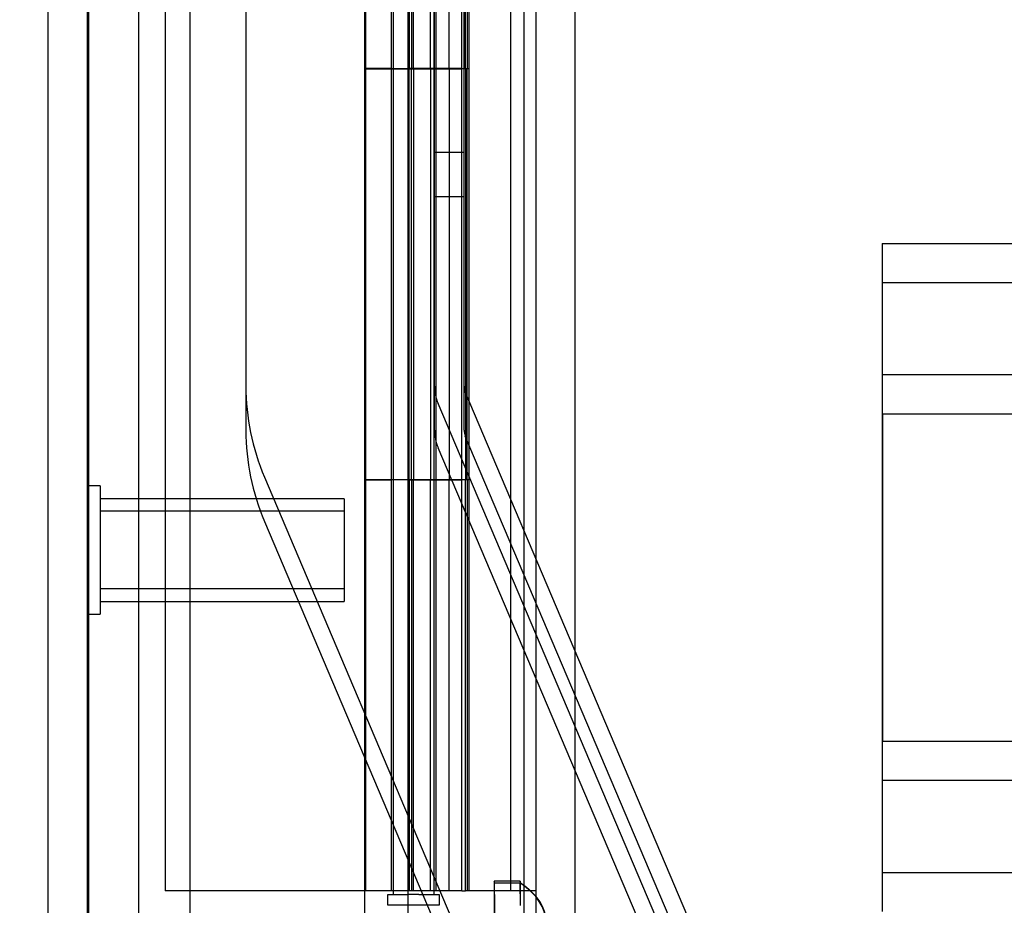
# Model space of a CAD drawing. Header units: inches. Extents: x 1 to 359, y -2 to 239.
# Tile 71 of 88: x 202.44 to 204.84, y 84.73 to 86.88. Entities that reach past the tile are written whole.
import ezdxf
from ezdxf.enums import TextEntityAlignment as Align
from ezdxf.lldxf.tags import DXFTag

# ---------------------------------------------------------------- set-up
doc = ezdxf.new("R2010")
doc.units = ezdxf.units.IN
doc.header["$MEASUREMENT"] = 0
for name, color, linetype in [('COM53964-2', 7, 'Continuous'), ('COM54746-60', 7, 'Continuous'), ('COM70220', 7, 'Continuous'), ('COM70739-9', 7, 'Continuous'), ('COM70839-3', 7, 'Continuous'), ('COM71196-8', 7, 'Continuous'), ('COM71301-8', 7, 'Continuous'), ('Default', 7, 'Continuous'), ('NTS18147', 7, 'Continuous'), ('STD26258', 7, 'Continuous')]:
    doc.layers.add(name, color=color, linetype=linetype)
doc.styles.add('SEACAD_Times_New_Roman', font='times.ttf')
tags = doc.linetypes.add('HIDDEN2', pattern=[0.1875, 0.125, -0.0625]).pattern_tags.tags
tags[6:7] = [DXFTag(74, 4), DXFTag(75, 0), DXFTag(340, '0'), DXFTag(46, 0.0), DXFTag(50, 0.0), DXFTag(44, 0.0), DXFTag(45, 0.0)]
tags[4:5] = [DXFTag(74, 4), DXFTag(75, 0), DXFTag(340, '0'), DXFTag(46, 0.0), DXFTag(50, 0.0), DXFTag(44, 0.0), DXFTag(45, 0.0)]
doc.dimstyles.new('HAMMOND_(STH_-_540x360)', dxfattribs={"dimtxt": 2, "dimasz": 2.5, "dimexe": 1, "dimexo": 1, "dimgap": 0.5, "dimtad": 0, "dimtih": 1, "dimtoh": 1, "dimzin": 0, "dimdsep": 46, "dimtxsty": 'SEACAD_Times_New_Roman', "dimblk1": '_SE_FILLED', "dimblk2": '_SE_FILLED', "dimsah": 1, "dimcen": 1, "dimadec": 0, "dimazin": 0, "dimtfac": 0.8, "dimtofl": 0, "dimtmove": 0, "dimatfit": 3, "dimfxl": 1, "dimtolj": 1, "dimtzin": 0, "dimarcsym": 0})

# ---------------------------------------------------------------- blocks, each defined once
blk = doc.blocks.new('SE4')
at = {"layer": 'COM53964-2', "color": 7, "linetype": 'HIDDEN2'}
for p, q in [((204.5407, 86.3395), (204.5407, 86.2015)), ((204.5407, 86.3395), (226.9157, 86.3395)), ((204.5417, 86.2015), (204.5417, 86.3395)), ((204.5407, 86.2445), (226.9157, 86.2445)), ((204.5407, 86.2015), (204.5407, 84.8525)), ((204.5417, 86.0635), (204.5417, 86.2015)), ((204.5417, 85.9255), (204.5417, 86.0635)), ((204.5407, 86.0205), (226.9157, 86.0205)), ((204.5407, 85.9255), (226.9157, 85.9255)), ((204.5417, 85.9255), (204.5417, 85.1285)), ((204.5407, 85.1285), (226.9157, 85.1285)), ((204.5417, 84.9905), (204.5417, 85.1285)), ((204.5407, 85.0335), (226.9157, 85.0335)), ((204.5417, 84.8525), (204.5417, 84.9905)), ((204.5407, 84.8525), (204.5407, 84.7145)), ((204.5417, 84.7145), (204.5417, 84.8525)), ((204.5407, 84.8095), (226.9157, 84.8095))]:
    blk.add_line(p, q, dxfattribs=at)
at = {"layer": 'COM54746-60', "color": 7, "linetype": 'HIDDEN2'}
for p, q in [((202.796, 144.7645), (202.796, 84.7645)), ((203.6367, 144.7645), (203.6367, 84.7645)), ((203.3507, 143.7644), (203.3507, 84.7645)), ((203.4507, 84.7645), (203.4507, 143.7644)), ((203.3457, 87.7645), (203.3457, 86.7635)), ((203.39, 87.7645), (203.39, 86.7635)), ((203.3957, 87.7645), (203.3957, 86.7635)), ((203.4007, 86.7645), (203.4007, 87.7645)), ((203.4421, 86.7645), (203.4421, 87.7645)), ((203.4557, 86.7635), (203.4557, 87.7645)), ((203.4871, 86.7645), (203.4871, 87.7645)), ((203.5357, 86.7645), (203.5357, 87.7645)), ((203.3457, 86.7655), (203.2837, 86.7655)), ((203.3457, 86.7655), (203.39, 86.7655)), ((203.3457, 86.7645), (203.3457, 85.7645)), ((203.5177, 86.7655), (203.39, 86.7655)), ((203.39, 85.7646), (203.39, 86.7635)), ((203.3957, 85.7646), (203.3957, 86.7635)), ((203.4007, 86.7645), (203.4007, 85.7645)), ((203.4421, 86.7645), (203.4421, 85.7645)), ((203.4557, 85.7646), (203.4557, 86.7635)), ((203.5177, 86.7635), (203.5177, 86.7645)), ((203.5177, 85.7646), (203.5177, 86.7635)), ((203.5267, 86.7645), (203.5267, 85.7645)), ((203.5357, 86.7645), (203.5311, 86.7645)), ((203.5311, 85.7645), (203.5311, 86.7645)), ((203.5357, 85.7645), (203.5357, 86.7645)), ((203.2837, 85.7646), (203.3457, 85.7646)), ((203.39, 85.7646), (203.3457, 85.7646)), ((203.3457, 85.7645), (203.3457, 84.7645)), ((203.39, 85.7646), (203.5177, 85.7646)), ((203.39, 85.7645), (203.39, 84.7645)), ((203.3957, 85.7645), (203.3957, 84.7645)), ((203.4007, 84.7645), (203.4007, 85.7645)), ((203.4421, 84.7645), (203.4421, 85.7645)), ((203.4557, 84.7645), (203.4557, 85.7645)), ((203.4871, 84.7645), (203.4871, 85.7645)), ((203.5357, 85.7645), (203.5311, 85.7645)), ((203.5357, 84.7645), (203.5357, 85.7645)), ((203.2817, 84.7645), (202.796, 84.7645)), ((203.5177, 84.7645), (203.5267, 84.7645))]:
    blk.add_line(p, q, dxfattribs=at)
at = {"layer": 'COM54746-60', "color": 7, "linetype": 'Continuous'}
for p, q in [((203.2837, 87.7645), (203.2837, 86.7635)), ((203.5177, 86.7645), (203.5177, 87.7645)), ((203.5267, 86.7645), (203.5267, 87.7645)), ((203.5311, 87.7645), (203.5311, 86.7645)), ((203.4871, 86.7645), (203.2837, 86.7645)), ((203.2837, 86.7645), (203.2837, 85.7645)), ((203.5177, 86.7635), (203.2837, 86.7635)), ((203.4871, 86.7645), (203.4871, 85.7645)), ((203.5311, 86.7645), (203.4871, 86.7645)), ((203.2837, 85.7645), (203.2837, 84.7645)), ((203.4871, 85.7645), (203.2837, 85.7645)), ((203.4871, 85.7645), (203.2837, 85.7645)), ((203.5311, 85.7645), (203.4871, 85.7645)), ((203.5177, 84.7645), (203.5177, 85.7645)), ((203.5267, 84.7645), (203.5267, 85.7645)), ((203.5311, 85.7645), (203.5311, 84.7645)), ((203.2837, 84.7645), (203.2817, 84.7645)), ((203.5177, 84.7645), (203.2837, 84.7645)), ((203.3382, 84.7295), (203.3382, 84.7555)), ((203.3382, 84.7555), (203.3882, 84.7555)), ((203.3507, 84.7645), (203.3507, 84.7555)), ((203.4132, 84.7555), (203.3882, 84.7555)), ((203.4132, 84.7555), (203.4632, 84.7555)), ((203.4507, 84.7555), (203.4507, 84.7645)), ((203.4632, 84.7555), (203.4632, 84.7295)), ((203.5311, 84.7645), (203.5267, 84.7645)), ((203.6987, 84.7645), (203.5311, 84.7645)), ((203.3882, 84.7295), (203.3382, 84.7295)), ((203.4132, 84.7295), (203.3882, 84.7295)), ((203.4632, 84.7295), (203.4132, 84.7295))]:
    blk.add_line(p, q, dxfattribs=at)
at = {"layer": 'COM70220', "color": 7, "linetype": 'HIDDEN2'}
for p, q in [((202.6077, 84.1985), (202.6077, 145.2585)), ((202.6087, 84.1985), (202.6087, 145.2585)), ((202.6107, 84.1985), (202.6107, 145.2585)), ((202.8567, 84.1985), (202.8567, 145.2585))]:
    blk.add_line(p, q, dxfattribs=at)
at = {"layer": 'COM70739-9', "color": 7, "linetype": 'HIDDEN2'}
blk.add_line((203.6687, 144.9655), (203.6687, 84.3455), dxfattribs=at)
at = {"layer": 'COM70839-3', "color": 7, "linetype": 'HIDDEN2'}
for p, q in [((203.4515, 85.9925), (203.4547, 113.8948)), ((203.5235, 85.9925), (203.5267, 113.8948)), ((203.4515, 85.885), (203.4547, 113.7873)), ((203.5235, 85.885), (203.5267, 113.7873)), ((202.9954, 111.6347), (202.9925, 85.9926)), ((202.9954, 111.5272), (202.9925, 85.8851)), ((203.4516, 86.5615), (203.5236, 86.5615)), ((203.4516, 86.454), (203.5236, 86.454)), ((204.3026, 84.1492), (203.5264, 85.9784)), ((204.2363, 84.1211), (203.4601, 85.9503)), ((204.3026, 84.0417), (203.5264, 85.8709)), ((204.2363, 84.0136), (203.4601, 85.8428)), ((203.0375, 85.771), (204.1345, 83.1858)), ((203.0375, 85.6635), (203.7432, 84.0005))]:
    blk.add_line(p, q, dxfattribs=at)
for centre, radius in [((203.5595, 85.9925), 0.567), ((203.5595, 85.9925), 0.108), ((203.5595, 85.9925), 0.036), ((203.5595, 85.885), 0.567), ((203.5595, 85.885), 0.108), ((203.5595, 85.885), 0.036)]:
    blk.add_arc(centre, radius, 179.9934, 202.9934, dxfattribs=at)
at = {"layer": 'COM71196-8', "color": 7, "linetype": 'Continuous'}
for p, q in [((203.2817, 83.5936), (203.2817, 145.9354)), ((202.5117, 83.6885), (202.5117, 145.8405))]:
    blk.add_line(p, q, dxfattribs=at)
at = {"layer": 'COM71196-8', "color": 7, "linetype": 'HIDDEN2'}
for p, q in [((202.6067, 83.6885), (202.6067, 145.8405)), ((203.3867, 145.4055), (203.3867, 83.9055))]:
    blk.add_line(p, q, dxfattribs=at)
at = {"layer": 'COM71301-8', "color": 7, "linetype": 'HIDDEN2'}
for p, q in [((202.7317, 84.0005), (202.7317, 145.3105)), ((203.7937, 84.0005), (203.7937, 145.3105))]:
    blk.add_line(p, q, dxfattribs=at)
at = {"layer": 'COM71301-8', "color": 7, "linetype": 'Continuous'}
blk.add_line((203.6987, 84.0005), (203.6987, 145.3105), dxfattribs=at)
at = {"layer": 'NTS18147', "color": 7, "linetype": 'HIDDEN2'}
for p, q in [((203.5969, 84.7831), (203.6599, 84.7836)), ((203.5969, 84.7831), (203.5972, 84.5944)), ((203.6601, 84.7883), (203.5971, 84.7878)), ((203.6604, 84.7837), (203.5974, 84.7831)), ((203.6003, 84.5944), (203.5974, 84.7831)), ((203.6605, 84.7291), (203.6599, 84.7836)), ((203.6607, 84.7291), (203.6604, 84.7837))]:
    blk.add_line(p, q, dxfattribs=at)
for centre, major_axis, ratio, start_param, end_param in [((203.6013, 84.2878), (0.0042, -0.5), 0.003907, 3.005104, 3.278061), ((203.6643, 84.2883), (0.0042, -0.5), 0.003907, 3.005104, 3.278061), ((203.4037, 84.6871), (-0.3183, -0.0034), 0.499987, 2.502372, 3.771791), ((203.4055, 84.6871), (-0.3183, -0.002), 0.500005, 2.511394, 3.780813)]:
    blk.add_ellipse(centre, major_axis=major_axis, ratio=ratio, start_param=start_param, end_param=end_param, dxfattribs=at)
at = {"layer": 'STD26258', "color": 7, "linetype": 'HIDDEN2'}
for p, q in [((202.6379, 85.7498), (202.6067, 85.7498)), ((202.6379, 85.7498), (202.6379, 85.4373)), ((203.2317, 85.7185), (202.6379, 85.7185)), ((203.2317, 85.7185), (203.2317, 85.4685)), ((203.2317, 85.6879), (202.6379, 85.6879)), ((203.2317, 85.4992), (202.6379, 85.4992)), ((202.6379, 85.4685), (203.2317, 85.4685)), ((202.6067, 85.4373), (202.6379, 85.4373))]:
    blk.add_line(p, q, dxfattribs=at)
blk = doc.blocks.new('DMBLK131')
at = {"layer": 'Default', "linetype": 'Continuous', "transparency": 16777216}
for points in [[(184.3206, 143.5305), (185.1539, 143.5305), (184.7372, 146.0305)], [(184.3206, 85.9985), (184.7372, 83.4985), (185.1539, 85.9985)]]:
    blk.add_hatch(color=7, dxfattribs=at).paths.add_polyline_path(points)
at = {"layer": 'Default', "color": 7, "linetype": 'Continuous', "transparency": 16777216}
for p, q in [((201.7017, 146.0305), (183.7372, 146.0305)), ((184.7372, 146.0305), (184.7372, 116.4645)), ((184.7372, 110.0645), (184.7372, 83.4985)), ((201.7017, 83.4985), (183.7372, 83.4985))]:
    blk.add_line(p, q, dxfattribs=at)
at = {"layer": 'Default', "color": 7, "linetype": 'Continuous', "transparency": 16777216, "style": 'SEACAD_Times_New_Roman'}
for s, p in [('62.53', (181.3249, 115.7645)), ('DOOR', (180.5429, 112.7645))]:
    blk.add_text(s, height=2, dxfattribs=at).set_placement(p, align=Align.TOP_LEFT)
blk = doc.blocks.new('_SE_FILLED')
at = {"color": 0}
blk.add_line((0, 0), (-1, 0), dxfattribs=at)
blk.add_solid([(0, 0), (-1, -0.1665), (-1, 0.1665), (0, 0)], dxfattribs=at)
blk = doc.blocks.new('DMBLK143')
at = {"layer": 'Default', "linetype": 'Continuous', "transparency": 16777216}
for points in [[(194.6479, 111.8462), (195.4812, 111.8462), (195.0645, 114.3462)], [(194.6479, 85.9985), (195.0645, 83.4985), (195.4812, 85.9985)]]:
    blk.add_hatch(color=7, dxfattribs=at).paths.add_polyline_path(points)
at = {"layer": 'Default', "color": 7, "linetype": 'Continuous', "transparency": 16777216}
for p, q in [((201.0767, 114.3462), (194.0645, 114.3462)), ((195.0645, 100.6223), (195.0645, 114.3462)), ((195.0645, 83.4985), (195.0645, 94.2223)), ((201.7017, 83.4985), (194.0645, 83.4985))]:
    blk.add_line(p, q, dxfattribs=at)
at = {"layer": 'Default', "color": 7, "linetype": 'Continuous', "transparency": 16777216, "style": 'SEACAD_Times_New_Roman'}
for s, p in [('30.85', (191.6522, 99.9223)), ('TYP', (192.2683, 96.9223))]:
    blk.add_text(s, height=2, dxfattribs=at).set_placement(p, align=Align.TOP_LEFT)

msp = doc.modelspace()

# ---------------------------------------------------------------- block references
at = {"layer": 'Default'}
msp.add_blockref('SE4', (0, 0), dxfattribs=at)

# ---------------------------------------------------------------- dimensions: what is measured, and where the dimension line sits
at = {"layer": 'Default', "color": 7, "linetype": 'Continuous'}
for base, p1, p2, angle, text, picture, middle, dimtype in [((184.7372, 146.0305), (202.7017, 146.0305), (202.7017, 83.4985), 270, '\\A1;<>\\PDOOR', 'DMBLK131', (184.7372, 114.7645), 161), ((195.0645, 114.3462), (202.7017, 83.4985), (202.0767, 114.3462), 90, '\\A1;<>\\PTYP', 'DMBLK143', (195.0645, 98.9223), 160)]:
    dim = msp.add_linear_dim(base=base, p1=p1, p2=p2, angle=angle, text=text, dimstyle='HAMMOND_(STH_-_540x360)', dxfattribs=at)
    dim.commit()
    dim.dimension.update_dxf_attribs({"geometry": picture, "text_midpoint": middle, "dimtype": dimtype})

doc.saveas('drawing.dxf')
